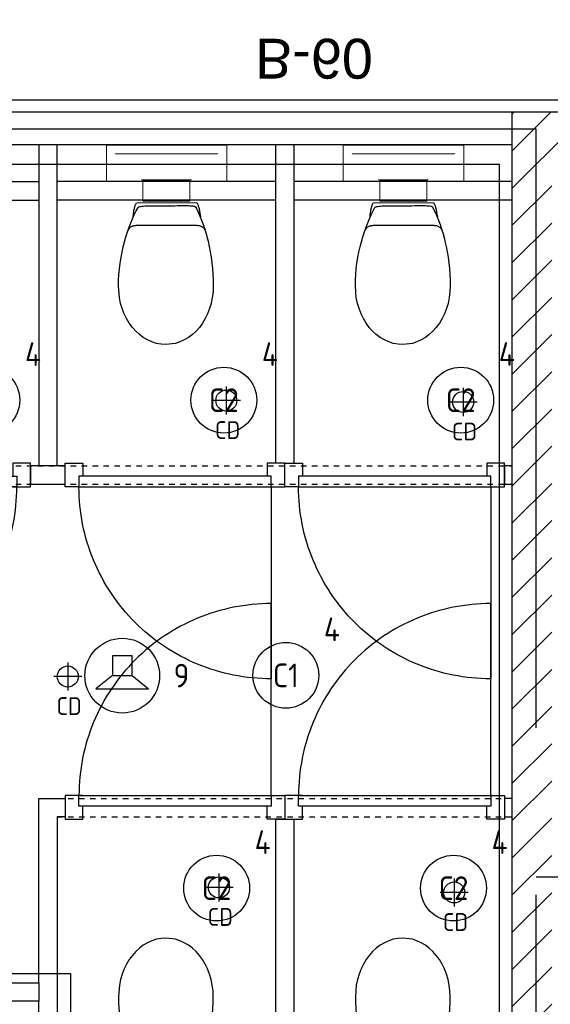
# Model space of a CAD drawing. Header units: millimetres. Extents: x -38032 to 104346, y -31182 to 78566.
# Tile 188 of 213: x 80442 to 82458, y 28582 to 32325. Entities that reach past the tile are written whole.
import ezdxf
from ezdxf.enums import TextEntityAlignment as Align

# ---------------------------------------------------------------- set-up
doc = ezdxf.new("R2010")
doc.units = ezdxf.units.MM
doc.header["$LTSCALE"] = 100
doc.set_wipeout_variables(frame=1)
doc.linetypes.add('PHANTOM', pattern=[63.5, 31.75, -6.35, 6.35, -6.35, 6.35, -6.35])
doc.linetypes.add('STYLE_01', pattern=[0.41664, 0.20828, -0.20836])
for name, color, linetype in [('AL$1A---_ALGEMEEN', 8, 'Continuous'), ('AL------_MAATV', 200, 'Continuous'), ('AL------_SPARING', 2, 'Continuous'), ('AM$1A---_ARCERING', 8, 'Continuous'), ('AT$1A---_TEKST100', 8, 'Continuous'), ('BOUWKUNDIG', 8, 'Continuous'), ('EB6421--_ATTRIB', 2, 'Continuous'), ('EL6311--', 3, 'Continuous'), ('EL6421--', 3, 'Continuous'), ('Kastenscheiding', 4, 'PHANTOM')]:
    doc.layers.add(name, color=color, linetype=linetype)
doc.styles.add('Arial', font='ARIAL.TTF')
doc.styles.add('BURO-018', font='iso.shx', dxfattribs={"height": 90})

# ---------------------------------------------------------------- blocks, each defined once
blk = doc.blocks.new('1115B3A')
at = {"color": 0, "linetype": 'Continuous'}
blk.add_circle((0, 0), 2.5, dxfattribs=at)
at = {"color": 0, "linetype": 'Continuous', "style": 'BURO-018'}
for tag, p in [('E_GKAST', (0, 8)), ('E_GROEP', (0, 5)), ('E_SGROEP', (4.5, 5)), ('E_ARMCODE', (0, 0)), ('E_SLET', (4.5, -1))]:
    blk.add_attdef(tag, text='', height=1.8, dxfattribs=at).set_placement(p, align=Align.MIDDLE)
blk = doc.blocks.new('Centraaldoos')
at = {"color": 1, "linetype": 'Continuous'}
for p, q in [((0, -2), (0, 2)), ((-2, 0), (2, 0))]:
    blk.add_line(p, q, dxfattribs=at)
at = {"color": 0, "linetype": 'Continuous'}
blk.add_circle((0, 0), 1.5, dxfattribs=at)
at = {"color": 0, "linetype": 'Continuous', "style": 'BURO-018'}
blk.add_attdef('AL_POSNR', text='', height=1.8, dxfattribs=at).set_placement((0, 3), align=Align.CENTER)
at = {"color": 0, "linetype": 'Continuous', "style": 'BURO-018', "flags": 1}
blk.add_attdef('AL_OMS', (0, 0), '', height=1.8, dxfattribs=at)
at = {"layer": 'AL------_MAATV', "style": 'BURO-018'}
blk.add_text('CD', height=2.531, rotation=180, dxfattribs=at).set_placement((1.61, 5.48))
blk = doc.blocks.new('E00497')
at = {"color": 0}
for p, q in [((0, 0.75), (1, 2)), ((1, -2), (1, 2)), ((0, 0.75), (-1.5, 0.75)), ((0, -0.75), (0, 0.75)), ((-1.5, -0.75), (0, -0.75)), ((0, -0.75), (1, -2))]:
    blk.add_line(p, q, dxfattribs=at)
blk.add_line((-1.5, 0.75), (-1.5, -0.75))
blk.add_circle((0, 0), 2.841, dxfattribs=at)
at = {"color": 0, "linetype": 'Continuous', "style": 'BURO-018'}
blk.add_attdef('E_TEXT1', text='', height=1.8, dxfattribs=at).set_placement((0, 4.5), align=Align.MIDDLE)
at = {"color": 0, "linetype": 'Continuous', "style": 'BURO-018', "flags": 1}
blk.add_attdef('E_MATCODE', text='', height=1.8, dxfattribs=at).set_placement((0, 0), align=Align.MIDDLE)
blk = doc.blocks.new('32x_hout-mk 809-p')
at = {"color": 0}
for points in [[(-20.7, -167), (-20.7, -100), (-110.7, -100), (-110.7, -167)], [(-110.7, -867), (-20.7, -867), (-20.7, -934), (-110.7, -934)]]:
    blk.add_wipeout(points, dxfattribs=at).dxf.layer = 'AL$1A---_ALGEMEEN'
at = {"layer": 'AL$1A---_ALGEMEEN', "color": 0}
for points in [[(-20.7, -167), (-20.7, -100), (-110.7, -100), (-110.7, -167)], [(709.1, -864.1), (708.4, -846.2), (707.3, -828.3), (705.8, -810.4), (703.8, -792.6), (701.4, -774.9), (698.5, -757.2), (695.3, -739.6), (691.6, -722.1), (687.4, -704.6), (682.8, -687.3), (677.9, -670.1), (672.4, -653), (666.6, -636.1), (660.4, -619.3), (653.7, -602.6), (646.7, -586.2), (639.2, -569.9), (631.3, -553.8), (623.1, -537.9), (614.5, -522.2), (605.4, -506.7), (596, -491.5), (586.3, -476.4), (576.1, -461.7), (565.6, -447.1), (554.8, -432.9), (543.6, -418.9), (532.1, -405.2), (520.2, -391.8), (508, -378.6), (495.5, -365.8), (482.7, -353.3), (469.5, -341.1), (456.1, -329.2), (442.4, -317.7), (428.4, -306.5), (414.2, -295.7), (399.6, -285.2), (384.9, -275), (369.8, -265.3), (354.6, -255.9), (339.1, -246.8), (323.4, -238.2), (307.5, -229.9), (291.4, -222.1), (275.1, -214.6), (258.7, -207.6), (242, -200.9), (225.2, -194.7), (208.3, -188.8), (191.2, -183.4), (174, -178.4), (156.7, -173.9), (139.2, -169.7), (121.7, -166), (104.1, -162.7), (86.4, -159.9), (68.7, -157.5), (50.8, -155.5), (33, -154), (15.1, -152.9), (-2.8, -152.2), (-20.7, -152), (-20.7, -882), (709.3, -882)], [(-110.7, -867), (-20.7, -867), (-20.7, -934), (-110.7, -934)]]:
    blk.add_lwpolyline(points, close=True, dxfattribs=at)
at = {"color": 0}
blk.add_wipeout([(-60.7, -152), (-20.7, -152), (-20.7, -882), (-60.7, -882)], dxfattribs=at).dxf.layer = 'AL$1A---_ALGEMEEN'
at = {"layer": 'AL$1A---_ALGEMEEN', "color": 0}
blk.add_lwpolyline([(-60.7, -152), (-20.7, -152), (-20.7, -882), (-60.7, -882)], close=True, dxfattribs=at)
blk = doc.blocks.new('toil. 10 top')
at = {"color": 0, "lineweight": 5}
blk.add_wipeout([(-202.38, 176.35), (202.64, 176.35), (202.64, 77.25), (-202.38, 77.25)], dxfattribs=at).dxf.layer = 'AL$1A---_ALGEMEEN'
at = {"color": 0}
blk.add_wipeout([(-126.41, -63.78), (-125.9, -59.46), (-125.39, -54.88), (-124.88, -50.82), (-124.12, -47.01), (-123.61, -42.94), (-123.1, -39.13), (-122.34, -35.57), (-121.58, -32.02), (-120.82, -28.71), (-120.05, -25.66), (-119.29, -22.87), (-118.27, -19.82), (-117.51, -17.28), (-116.5, -14.99), (-113.95, -10.42), (115.23, -9.66), (116.5, -11.69), (117.77, -13.97), (119.04, -16.52), (120.06, -19.31), (121.08, -22.36), (122.09, -25.41), (122.86, -28.71), (123.87, -32.02), (124.64, -36.08), (125.14, -39.64), (125.91, -43.45), (126.67, -47.52), (127.18, -51.33), (127.94, -55.39), (129.46, -63.27)], dxfattribs=at).dxf.layer = 'AL$1A---_ALGEMEEN'
at = {"layer": 'AL$1A---_ALGEMEEN', "color": 0, "lineweight": 5, "flags": 128}
blk.add_lwpolyline([(-202.38, 176.35), (202.64, 176.35), (202.64, 77.25), (-202.38, 77.25), (-202.38, 176.35)], dxfattribs=at)
at = {"layer": 'AL$1A---_ALGEMEEN', "color": 0, "flags": 128}
blk.add_lwpolyline([(-126.41, -63.78), (-125.9, -59.46), (-125.39, -54.88), (-124.88, -50.82), (-124.12, -47.01), (-123.61, -42.94), (-123.1, -39.13), (-122.34, -35.57), (-121.58, -32.02), (-120.82, -28.71), (-120.05, -25.66), (-119.29, -22.87), (-118.27, -19.82), (-117.51, -17.28), (-116.5, -14.99), (-113.95, -10.42), (115.23, -9.66), (116.5, -11.69), (117.77, -13.97), (119.04, -16.52), (120.06, -19.31), (121.08, -22.36), (122.09, -25.41), (122.86, -28.71), (123.87, -32.02), (124.64, -36.08), (125.14, -39.64), (125.91, -43.45), (126.67, -47.52), (127.18, -51.33), (127.94, -55.39), (129.46, -63.27)], dxfattribs=at)
at = {"color": 0}
blk.add_wipeout([(-182.05, -326), (-181.8, -304.15), (-180.53, -282.55), (-178.5, -260.95), (-175.96, -239.61), (-172.4, -218.77), (-168.59, -198.19), (-164.01, -177.86), (-159.18, -158.29), (-153.59, -139.24), (-147.75, -120.94), (-141.65, -103.15), (-135.3, -86.65), (-128.69, -70.89), (-121.83, -55.65), (-114.97, -41.42), (-107.86, -28.46), (-106.59, -27.19), (-104.3, -25.92), (-101, -24.9), (-96.93, -24.14), (-92.1, -23.38), (-86.51, -22.87), (-80.16, -22.36), (-73.04, -22.11), (-65.68, -21.85), (-57.29, -21.6), (-48.65, -21.6), (-39.5, -21.6), (-29.85, -21.34), (-19.68, -21.34), (1.41, -21.34), (11.81, -21.34), (22.49, -21.34), (32.4, -21.34), (42.31, -21.09), (51.2, -21.09), (60.09, -20.84), (68.22, -20.84), (76.1, -20.84), (82.96, -21.09), (89.32, -21.34), (95.16, -21.6), (99.99, -22.11), (104.05, -22.87), (107.1, -23.63), (110.66, -25.66), (113.96, -32.52), (120.82, -45.99), (127.43, -60.98), (133.78, -76.74), (139.63, -93.25), (145.47, -110.27), (150.81, -128.31), (155.89, -147.11), (158.18, -156.77), (162.5, -176.33), (166.56, -196.41), (169.86, -216.99), (172.66, -238.34), (174.95, -259.93), (176.73, -281.79), (177.74, -303.64), (178.25, -326), (177.23, -348.87), (174.44, -370.981), (170.12, -392.571), (164.02, -412.651), (156.4, -432.471), (147.25, -450.511), (136.83, -467.791), (125.4, -483.801), (112.44, -498.031), (98.72, -510.981), (83.73, -522.161), (67.97, -531.821), (51.45, -539.191), (34.43, -544.781), (-1.9, -549.101), (-20.19, -548.081), (-38.23, -544.781), (-55.51, -539.191), (-72.03, -531.821), (-87.78, -522.161), (-102.52, -510.981), (-116.5, -498.031), (-129.2, -483.801), (-140.89, -467.791), (-151.31, -450.511), (-160.46, -432.471), (-168.08, -412.651), (-174.18, -392.571), (-178.5, -370.981)], dxfattribs=at).dxf.layer = 'AL$1A---_ALGEMEEN'
at = {"layer": 'AL$1A---_ALGEMEEN', "color": 0, "flags": 128}
blk.add_lwpolyline([(-182.05, -326), (-181.8, -304.15), (-180.53, -282.55), (-178.5, -260.95), (-175.96, -239.61), (-172.4, -218.77), (-168.59, -198.19), (-164.01, -177.86), (-159.18, -158.29), (-153.59, -139.24), (-147.75, -120.94), (-141.65, -103.15), (-135.3, -86.65), (-128.69, -70.89), (-121.83, -55.65), (-114.97, -41.42), (-107.86, -28.46), (-106.59, -27.19), (-104.3, -25.92), (-101, -24.9), (-96.93, -24.14), (-92.1, -23.38), (-86.51, -22.87), (-80.16, -22.36), (-73.04, -22.11), (-65.68, -21.85), (-57.29, -21.6), (-48.65, -21.6), (-39.5, -21.6), (-29.85, -21.34), (-19.68, -21.34), (1.41, -21.34), (11.81, -21.34), (22.49, -21.34), (32.4, -21.34), (42.31, -21.09), (51.2, -21.09), (60.09, -20.84), (68.22, -20.84), (76.1, -20.84), (82.96, -21.09), (89.32, -21.34), (95.16, -21.6), (99.99, -22.11), (104.05, -22.87), (107.1, -23.63), (110.66, -25.66), (113.96, -32.52), (120.82, -45.99), (127.43, -60.98), (133.78, -76.74), (139.63, -93.25), (145.47, -110.27), (150.81, -128.31), (155.89, -147.11), (158.18, -156.77), (162.5, -176.33), (166.56, -196.41), (169.86, -216.99), (172.66, -238.34), (174.95, -259.93), (176.73, -281.79), (177.74, -303.64), (178.25, -326), (177.23, -348.87), (174.44, -370.981), (170.12, -392.571), (164.02, -412.651), (156.4, -432.471), (147.25, -450.511), (136.83, -467.791), (125.4, -483.801), (112.44, -498.031), (98.72, -510.981), (83.73, -522.161), (67.97, -531.821), (51.45, -539.191), (34.43, -544.781), (-1.9, -549.101), (-20.19, -548.081), (-38.23, -544.781), (-55.51, -539.191), (-72.03, -531.821), (-87.78, -522.161), (-102.52, -510.981), (-116.5, -498.031), (-129.2, -483.801), (-140.89, -467.791), (-151.31, -450.511), (-160.46, -432.471), (-168.08, -412.651), (-174.18, -392.571), (-178.5, -370.981), (-182.05, -326)], dxfattribs=at)
at = {"color": 0, "lineweight": 5}
blk.add_wipeout([(-89.82, 75.21), (89.57, 75.21), (89.57, -4.57), (-89.82, -4.57)], dxfattribs=at).dxf.layer = 'AL$1A---_ALGEMEEN'
at = {"color": 0}
blk.add_wipeout([(-145.72, -115.35), (-144.45, -112.56), (-142.92, -110.01), (-141.14, -107.73), (-139.11, -105.19), (-137.08, -103.41), (-134.79, -101.88), (-132.25, -100.36), (-129.71, -99.09), (-127.17, -98.33), (-124.37, -97.31), (-121.83, -96.8), (-119.04, -96.29), (-116.24, -96.04), (-113.45, -95.79), (-107.86, -95.54), (110.66, -95.54), (112.95, -95.79), (115.74, -95.79), (118.28, -96.04), (120.82, -96.04), (123.36, -96.55), (125.91, -97.06), (128.19, -97.82), (130.73, -98.83), (133.02, -99.85), (135.31, -101.12), (137.59, -102.9), (139.63, -104.68), (141.66, -107.22), (143.44, -109.51), (147, -115.35)], dxfattribs=at).dxf.layer = 'AL$1A---_ALGEMEEN'
at = {"layer": 'AL$1A---_ALGEMEEN', "color": 0}
blk.add_line((460, 0), (-460, 0), dxfattribs=at)
at = {"layer": 'AL$1A---_ALGEMEEN', "color": 0, "lineweight": 5, "flags": 128}
blk.add_lwpolyline([(-89.82, 75.21), (89.57, 75.21), (89.57, -4.57), (-89.82, -4.57), (-89.82, 75.21)], dxfattribs=at)
at = {"layer": 'AL$1A---_ALGEMEEN', "color": 0, "flags": 128}
blk.add_lwpolyline([(-145.72, -115.35), (-144.45, -112.56), (-142.92, -110.01), (-141.14, -107.73), (-139.11, -105.19), (-137.08, -103.41), (-134.79, -101.88), (-132.25, -100.36), (-129.71, -99.09), (-127.17, -98.33), (-124.37, -97.31), (-121.83, -96.8), (-119.04, -96.29), (-116.24, -96.04), (-113.45, -95.79), (-107.86, -95.54), (110.66, -95.54), (112.95, -95.79), (115.74, -95.79), (118.28, -96.04), (120.82, -96.04), (123.36, -96.55), (125.91, -97.06), (128.19, -97.82), (130.73, -98.83), (133.02, -99.85), (135.31, -101.12), (137.59, -102.9), (139.63, -104.68), (141.66, -107.22), (143.44, -109.51), (147, -115.35)], dxfattribs=at)
at = {"color": 0, "lineweight": 5}
for points in [[(-228.05, 208.36), (-228.05, 71.4), (-89.82, 71.4)], [(89.82, 71.4), (229.32, 71.4), (229.32, 208.87)]]:
    blk.add_wipeout(points, dxfattribs=at).dxf.layer = 'AL$1A---_ALGEMEEN'
at = {"layer": 'AL$1A---_ALGEMEEN', "color": 0, "lineweight": 5}
blk.add_line((-228.05, 208.36), (229.32, 208.36), dxfattribs=at)
at = {"layer": 'AL$1A---_ALGEMEEN', "color": 0}
blk.add_line((460, 70), (-460, 70), dxfattribs=at)
at = {"layer": 'AL$1A---_ALGEMEEN', "color": 0, "lineweight": 5, "flags": 128}
for points in [[(-228.05, 208.36), (-228.05, 71.4), (-89.82, 71.4)], [(89.82, 71.4), (229.32, 71.4), (229.32, 208.87)]]:
    blk.add_lwpolyline(points, dxfattribs=at)
blk = doc.blocks.new('32x_hout-mk 809s-p')
at = {"color": 0}
for points in [[(-20.7, -167), (-20.7, -100), (-110.7, -100), (-110.7, -167)], [(-110.7, -867), (-20.7, -867), (-20.7, -934), (-110.7, -934)]]:
    blk.add_wipeout(points, dxfattribs=at).dxf.layer = 'AL$1A---_ALGEMEEN'
at = {"layer": 'AL$1A---_ALGEMEEN', "color": 0}
for points in [[(-20.7, -167), (-20.7, -100), (-110.7, -100), (-110.7, -167)], [(709.1, -864.1), (708.4, -846.2), (707.3, -828.3), (705.8, -810.4), (703.8, -792.6), (701.4, -774.9), (698.5, -757.2), (695.3, -739.6), (691.6, -722.1), (687.4, -704.6), (682.8, -687.3), (677.9, -670.1), (672.4, -653), (666.6, -636.1), (660.4, -619.3), (653.7, -602.6), (646.7, -586.2), (639.2, -569.9), (631.3, -553.8), (623.1, -537.9), (614.5, -522.2), (605.4, -506.7), (596, -491.5), (586.3, -476.4), (576.1, -461.7), (565.6, -447.1), (554.8, -432.9), (543.6, -418.9), (532.1, -405.2), (520.2, -391.8), (508, -378.6), (495.5, -365.8), (482.7, -353.3), (469.5, -341.1), (456.1, -329.2), (442.4, -317.7), (428.4, -306.5), (414.2, -295.7), (399.6, -285.2), (384.9, -275), (369.8, -265.3), (354.6, -255.9), (339.1, -246.8), (323.4, -238.2), (307.5, -229.9), (291.4, -222.1), (275.1, -214.6), (258.7, -207.6), (242, -200.9), (225.2, -194.7), (208.3, -188.8), (191.2, -183.4), (174, -178.4), (156.7, -173.9), (139.2, -169.7), (121.7, -166), (104.1, -162.7), (86.4, -159.9), (68.7, -157.5), (50.8, -155.5), (33, -154), (15.1, -152.9), (-2.8, -152.2), (-20.7, -152), (-20.7, -882), (709.3, -882)], [(-110.7, -867), (-20.7, -867), (-20.7, -934), (-110.7, -934)]]:
    blk.add_lwpolyline(points, close=True, dxfattribs=at)
at = {"color": 0}
blk.add_wipeout([(-60.7, -152), (-20.7, -152), (-20.7, -882), (-60.7, -882)], dxfattribs=at).dxf.layer = 'AL$1A---_ALGEMEEN'
at = {"layer": 'AL$1A---_ALGEMEEN', "color": 0}
blk.add_lwpolyline([(-60.7, -152), (-20.7, -152), (-20.7, -882), (-60.7, -882)], close=True, dxfattribs=at)
blk = doc.blocks.new('toiletgroep 10x')
at = {"layer": 'AL$1A---_ALGEMEEN', "color": 0, "xscale": -1}
blk.add_blockref('toil. 10 top', (1314.9, -335), dxfattribs=at)
at = {"layer": 'AL$1A---_ALGEMEEN', "color": 0}
blk.add_blockref('toil. 10 top', (3115.1, -335), dxfattribs=at)
at = {"layer": 'AL$1A---_ALGEMEEN', "color": 0, "rotation": 90}
blk.add_blockref('32x_hout-mk 809-p', (1731, -2578.3), dxfattribs=at)
at = {"layer": 'AL$1A---_ALGEMEEN', "color": 0, "xscale": -1, "rotation": 180}
blk.add_blockref('toil. 10 top', (2215.1, -3690), dxfattribs=at)
at = {"layer": 'AL$1A---_ALGEMEEN', "color": 0}
blk.add_blockref('toil. 10 top', (2215.1, -335), dxfattribs=at)
at = {"layer": 'AL$1A---_ALGEMEEN', "color": 0, "rotation": 90}
blk.add_blockref('32x_hout-mk 809-p', (2565, -2578.3), dxfattribs=at)
at = {"layer": 'AL$1A---_ALGEMEEN', "color": 0, "xscale": -1, "rotation": 180}
blk.add_blockref('toil. 10 top', (3115.1, -3690), dxfattribs=at)
at = {"color": 0}
for points in [[(1730, -125), (1730, -497.8), (1730, -1277.2), (1730, -1345), (1800, -1345), (1800, -1277.2), (1800, -972.2), (1800, -125)], [(2630, -1335), (2700, -1335), (2700, -1267.8), (2700, -965.3), (2700, -125), (2630, -125), (2630, -494.7), (2630, -1267.8)], [(3530, -3970), (1730, -3970), (1730, -2610), (1831, -2610), (1831, -2680), (1800, -2680), (1800, -3900), (3530, -3900)]]:
    blk.add_wipeout(points, dxfattribs=at).dxf.layer = 'AL$1A---_ALGEMEEN'
at = {"layer": 'AL$1A---_ALGEMEEN', "color": 0}
for points in [[(1730, -125), (1730, -497.8), (1730, -1277.2), (1730, -1345), (1800, -1345), (1800, -1277.2), (1800, -972.2), (1800, -125)], [(2630, -1335), (2700, -1335), (2700, -1267.8), (2700, -965.3), (2700, -125), (2630, -125), (2630, -494.7), (2630, -1267.8)], [(3530, -3970), (1730, -3970), (1730, -2610), (1831, -2610), (1831, -2680), (1800, -2680), (1800, -3900), (3530, -3900)]]:
    blk.add_lwpolyline(points, close=True, dxfattribs=at)
at = {"layer": 'AL$1A---_ALGEMEEN', "color": 0, "xscale": -1, "rotation": 90}
blk.add_blockref('32x_hout-mk 809s-p', (2565, -1445.7), dxfattribs=at)
at = {"color": 0}
for points in [[(0, 0), (3530, 0), (3530, -125), (0, -125)], [(1699, -1415), (1831, -1415), (1831, -1345), (1699, -1345)], [(3499, -2680), (3530, -2680), (3530, -2610), (3499, -2610)], [(2700, -2689.1), (2630, -2689.1), (2630, -2756.3), (2630, -3900), (2700, -3900), (2700, -2756.3)], [(0, -3310), (1730, -3310), (1730, -3380), (0, -3380)]]:
    blk.add_wipeout(points, dxfattribs=at).dxf.layer = 'AL$1A---_ALGEMEEN'
at = {"layer": 'AL$1A---_ALGEMEEN', "color": 0, "linetype": 'STYLE_01'}
for p, q in [((1800, -2610), (3499, -2610)), ((1800, -2680), (3499, -2680))]:
    blk.add_line(p, q, dxfattribs=at)
at = {"layer": 'AL$1A---_ALGEMEEN', "color": 0}
for points in [[(0, 0), (3530, 0), (3530, -125), (0, -125)], [(1699, -1415), (1831, -1415), (1831, -1345), (1699, -1345)], [(3499, -2680), (3530, -2680), (3530, -2610), (3499, -2610)], [(2700, -2689.1), (2630, -2689.1), (2630, -2756.3), (2630, -3900), (2700, -3900), (2700, -2756.3)], [(0, -3310), (1730, -3310), (1730, -3380), (0, -3380)]]:
    blk.add_lwpolyline(points, close=True, dxfattribs=at)
at = {"color": 0}
blk.add_wipeout([(3499, -1415), (3530, -1415), (3530, -1345), (3499, -1345)], dxfattribs=at).dxf.layer = 'AL$1A---_ALGEMEEN'
at = {"layer": 'AL$1A---_ALGEMEEN', "color": 0}
blk.add_lwpolyline([(3499, -1415), (3530, -1415), (3530, -1345), (3499, -1345)], close=True, dxfattribs=at)
at = {"layer": 'AL$1A---_ALGEMEEN', "color": 0, "rotation": 270}
blk.add_blockref('32x_hout-mk 809-p', (1799, -1445.7), dxfattribs=at)
at = {"layer": 'AL$1A---_ALGEMEEN', "color": 0, "xscale": -1, "rotation": 90}
blk.add_blockref('32x_hout-mk 809s-p', (1731, -1445.7), dxfattribs=at)
at = {"layer": 'AL$1A---_ALGEMEEN', "color": 0, "linetype": 'STYLE_01'}
for p, q in [((18, -1344.8), (3530, -1345)), ((18, -1414.8), (3530, -1415))]:
    blk.add_line(p, q, dxfattribs=at)
blk = doc.blocks.new('Group-96')
at = {"color": 0}
blk.add_wipeout([(26352.8, 3400), (26352.8, 3250), (26102.3, 3250), (26102.3, -2945), (26352.8, -2945), (26352.8, -3095), (26102.3, -3095), (25952.3, -3095), (25952.3, 3400), (26102.3, 3400)], dxfattribs=at).dxf.layer = 'AL$1A---_ALGEMEEN'
at = {"layer": 'AM$1A---_ARCERING', "linetype": 'Continuous', "lineweight": 5}
h = blk.add_hatch(dxfattribs=at)
h.set_pattern_fill('KALKZANDSTEEN', color=256, style=0, pattern_type=2)
h.set_pattern_definition([(45, (0, 0), (70.71068, -70.71068), [])])
h.paths.add_polyline_path([(26102.3, -3095), (25952.3, -3095), (25952.3, 3400), (26102.3, 3400), (26602.3, 3400), (26752.3, 3400), (26752.3, -3095), (26602.3, -3095)])
h.paths.add_polyline_path([(26102.3, 3250), (26102.3, -2945), (26602.3, -2945), (26602.3, 3250)], flags=16)
at = {"layer": 'AL$1A---_ALGEMEEN', "color": 0, "flags": 128}
blk.add_lwpolyline([(26102.3, -3095), (25952.3, -3095), (25952.3, 3400), (26102.3, 3400), (26602.3, 3400), (26752.3, 3400), (26752.3, -3095), (26602.3, -3095)], close=True, dxfattribs=at)
blk = doc.blocks.new('txt-brandw.60')
at = {"color": 0}
blk.add_wipeout([(-223.5, -118.5), (223.5, -118.5), (223.5, 124.9), (-223.5, 124.9)], dxfattribs=at).dxf.layer = 'AL$1A---_ALGEMEEN'
at = {"layer": 'AT$1A---_TEKST100', "insert": (0, -112.2), "char_height": 151.525, "attachment_point": 8, "line_spacing_factor": 0.967741, "style": 'Arial'}
blk.add_mtext('{\\C256;\\lB-60}', dxfattribs=at)
blk = doc.blocks.new('200254 W 212 3 04-12-2007')
at = {"layer": 'AL$1A---_ALGEMEEN', "xscale": -1, "rotation": 180}
blk.add_blockref('txt-brandw.60', (45362, 7155.6), dxfattribs=at)
at = {"layer": 'AL$1A---_ALGEMEEN'}
blk.add_blockref('toiletgroep 10x', (42586.2, 6987.4), dxfattribs=at)
blk.add_lwpolyline([(42637, 6787.4), (42637, 3712.4), (44437, 3712.4), (44437, 3122.4), (46067, 3122.4), (46067, 6787.4), (42637, 6787.4)], dxfattribs=at)
blk.add_blockref('Group-96', (20163, 3587.4), dxfattribs=at)
blk.add_lwpolyline([(62057, 5882.4), (53877, 5882.4), (53877, 7032.4), (42637, 7032.4), (42637, 10587.4), (48588, 10587.4), (48588, 11047.4), (53877, 11047.4), (53877, 20792.4), (62057, 20792.4)], close=True, dxfattribs=at)

msp = doc.modelspace()

# ---------------------------------------------------------------- block references
at = {"layer": 'BOUWKUNDIG'}
msp.add_blockref('200254 W 212 3 04-12-2007', (36198, 24986.5), dxfattribs=at)

# ---------------------------------------------------------------- next in the draw order: linework, layer by layer
at = {"layer": 'Kastenscheiding'}
for p, q in [((82404.5, 31908.6), (78621, 31908.6)), ((82404.5, 23283), (82404.5, 31908.6)), ((102149.9, 29065.4), (82404.5, 29065.4))]:
    msp.add_line(p, q, dxfattribs=at)

# ---------------------------------------------------------------- next in the draw order: block references
at = {"layer": 'AL------_SPARING', "xscale": 26.66666666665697, "yscale": 26.66666666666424, "zscale": 26.66666666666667, "rotation": 180}
for p in [(81226.9, 30876.9), (82126.7, 30871.2), (80624.6, 29827.8), (81199, 29026.1), (82092.5, 29006.9)]:
    msp.add_blockref('Centraaldoos', p, dxfattribs=at)
at = {"layer": 'EL6311--'}
ref = msp.add_blockref('1115B3A', (80317.4, 30878.4), dxfattribs=dict(at, xscale=50, yscale=50, zscale=50))
ref.add_attrib('E_ARMCODE', 'C2', dxfattribs={"layer": '0', "color": 1, "linetype": 'Continuous', "height": 90, "style": 'BURO-018'}).set_placement((80317.4, 30878.4), align=Align.MIDDLE)
ref.add_attrib('E_GROEP', '4', dxfattribs={"layer": '0', "color": 1, "linetype": 'Continuous', "height": 90, "style": 'BURO-018'}).set_placement((80492.4, 31053.4), align=Align.MIDDLE)
ref = msp.add_blockref('1115B3A', (81217.4, 30878.4), dxfattribs=dict(at, xscale=50, yscale=50, zscale=50))
ref.add_attrib('E_ARMCODE', 'C2', dxfattribs={"layer": '0', "color": 1, "linetype": 'Continuous', "height": 90, "style": 'BURO-018'}).set_placement((81217.4, 30878.4), align=Align.MIDDLE)
ref.add_attrib('E_GROEP', '4', dxfattribs={"layer": '0', "color": 1, "linetype": 'Continuous', "height": 90, "style": 'BURO-018'}).set_placement((81392.4, 31053.4), align=Align.MIDDLE)
ref = msp.add_blockref('1115B3A', (82117.4, 30878.4), dxfattribs=dict(at, xscale=50, yscale=50, zscale=50))
ref.add_attrib('E_ARMCODE', 'C2', dxfattribs={"layer": '0', "color": 1, "linetype": 'Continuous', "height": 90, "style": 'BURO-018'}).set_placement((82117.4, 30878.4), align=Align.MIDDLE)
ref.add_attrib('E_GROEP', '4', dxfattribs={"layer": '0', "color": 1, "linetype": 'Continuous', "height": 90, "style": 'BURO-018'}).set_placement((82292.4, 31053.4), align=Align.MIDDLE)
ref = msp.add_blockref('1115B3A', (81453, 29832.2), dxfattribs=dict(at, xscale=50, yscale=50, zscale=50))
ref.add_attrib('E_ARMCODE', 'C1', dxfattribs={"layer": '0', "color": 1, "linetype": 'Continuous', "height": 90, "style": 'BURO-018'}).set_placement((81453, 29832.2), align=Align.MIDDLE)
ref.add_attrib('E_GROEP', '4', dxfattribs={"layer": '0', "color": 1, "linetype": 'Continuous', "height": 90, "style": 'BURO-018'}).set_placement((81628, 30007.2), align=Align.MIDDLE)
ref = msp.add_blockref('1115B3A', (81190, 29023.4), dxfattribs=dict(at, xscale=50, yscale=50, zscale=50))
ref.add_attrib('E_ARMCODE', 'C2', dxfattribs={"layer": '0', "color": 1, "linetype": 'Continuous', "height": 90, "style": 'BURO-018'}).set_placement((81190, 29023.4), align=Align.MIDDLE)
ref.add_attrib('E_GROEP', '4', dxfattribs={"layer": '0', "color": 1, "linetype": 'Continuous', "height": 90, "style": 'BURO-018'}).set_placement((81365, 29198.4), align=Align.MIDDLE)
ref = msp.add_blockref('1115B3A', (82090, 29023.4), dxfattribs=dict(at, xscale=50, yscale=50, zscale=50))
ref.add_attrib('E_ARMCODE', 'C2', dxfattribs={"layer": '0', "color": 1, "linetype": 'Continuous', "height": 90, "style": 'BURO-018'}).set_placement((82090, 29023.4), align=Align.MIDDLE)
ref.add_attrib('E_GROEP', '4', dxfattribs={"layer": '0', "color": 1, "linetype": 'Continuous', "height": 90, "style": 'BURO-018'}).set_placement((82265, 29198.4), align=Align.MIDDLE)
at = {"layer": 'EL6421--'}
ref = msp.add_blockref('E00497', (80831.6, 29831), dxfattribs=dict(at, xscale=50, yscale=50, zscale=50, rotation=270))
ref.add_attrib('E_TEXT1', '9', dxfattribs={"layer": 'EB6421--_ATTRIB', "color": 1, "linetype": 'Continuous', "height": 90, "style": 'BURO-018'}).set_placement((81056.6, 29831), align=Align.MIDDLE)

doc.saveas('drawing.dxf')
